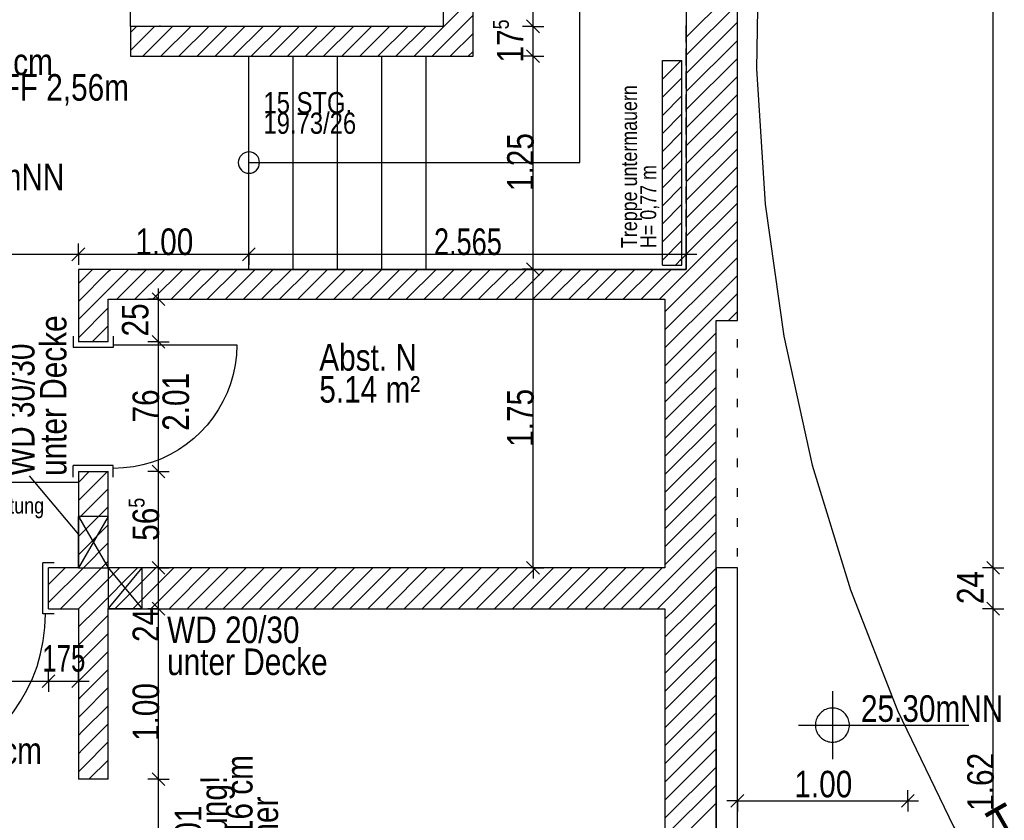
# Model space of a CAD drawing. Extents: x 5 to 835, y 17 to 857.
# Tile 11 of 14: x 438 to 554, y 435 to 529. Entities that reach past the tile are written whole.
import ezdxf
from ezdxf.enums import TextEntityAlignment as Align

# ---------------------------------------------------------------- set-up
doc = ezdxf.new("R2010")
doc.units = 0
doc.linetypes.add('CONTINOUS', pattern=[0])
for name, color, linetype in [('ArchitekturAllgemein', 7, 'CONTINOUS'), ('FenstermakroTürmakro', 7, 'CONTINOUS'), ('Raum', 7, 'CONTINOUS'), ('Text_1_100', 7, 'CONTINOUS'), ('TEXTS_ACI250', 7, 'CONTINOUS'), ('Tür-Griff', 7, 'CONTINOUS'), ('WandBetontr', 7, 'CONTINOUS'), ('WandMauerwerktr', 7, 'CONTINOUS'), ('WandTrockenbau', 7, 'CONTINOUS')]:
    doc.layers.add(name, color=color, linetype=linetype)

msp = doc.modelspace()

# ---------------------------------------------------------------- linework, layer by layer
at = {"layer": 'ArchitekturAllgemein', "color": 7, "linetype": 'CONTINOUS'}
msp.add_lwpolyline([(522.43203, 426.66212), (522.43203, 464.46214), (519.93205, 464.46214), (519.93205, 459.66214), (519.93205, 427.26213), (519.93205, 426.66212)], dxfattribs=at)
at = {"layer": 'FenstermakroTürmakro', "color": 7, "linetype": 'CONTINOUS'}
for p, q in [((444.53205, 491.62211), (444.53205, 490.28214)), ((445.13206, 490.28214), (444.53205, 490.28214)), ((448.63201, 490.28214), (445.13206, 490.28214)), ((449.23202, 490.28214), (448.63201, 490.28214)), ((449.23202, 490.60211), (463.71202, 490.60211)), ((445.13206, 476.44212), (444.53205, 476.44212)), ((444.53205, 475.1021), (444.53205, 476.44212)), ((448.63201, 476.44212), (445.13206, 476.44212)), ((449.23202, 476.44212), (448.63201, 476.44212)), ((449.23202, 475.1021), (449.23202, 476.44212)), ((440.95203, 464.46214), (440.95203, 465.06211)), ((442.29205, 465.06211), (440.95203, 465.06211)), ((440.95203, 459.66214), (440.95203, 464.46214)), ((440.95203, 459.06213), (440.95203, 459.66214)), ((442.29205, 459.06213), (440.95203, 459.06213))]:
    msp.add_line(p, q, dxfattribs=at)
for points in [[(449.23202, 491.62211), (449.23202, 490.28214), (449.23202, 490.28214)], [(463.71205, 490.60214), (463.66405, 489.41455), (463.52254, 488.25341), (463.29123, 487.12243), (462.97385, 486.02534), (462.57414, 484.96587), (462.09582, 483.94774), (461.54262, 482.97469), (460.91825, 482.05044), (460.22646, 481.17871), (459.47096, 480.36323), (458.65548, 479.60773), (457.78375, 478.91594), (456.8595, 478.29157), (455.88645, 477.73837), (454.86832, 477.26005), (453.80885, 476.86034), (452.71177, 476.54297), (451.58079, 476.31166), (450.41964, 476.17014), (449.23205, 476.12214)], [(421.79204, 439.58212), (423.3897, 439.64669), (424.9518, 439.83708), (426.47331, 440.14826), (427.94923, 440.57522), (429.37454, 441.11295), (430.74422, 441.75644), (432.05327, 442.50067), (433.29668, 443.34063), (434.46942, 444.2713), (435.56648, 445.28768), (436.58286, 446.38474), (437.51353, 447.55748), (438.35349, 448.80089), (439.09772, 450.10994), (439.74121, 451.47962), (440.27894, 452.90493), (440.7059, 454.38085), (441.01708, 455.90236), (441.20747, 457.46445), (441.27204, 459.06212)]]:
    msp.add_lwpolyline(points, dxfattribs=at)
at = {"layer": 'Tür-Griff'}
for p, q in [((451.23203, 527.96214), (451.23203, 561.16214)), ((516.43205, 549.77787), (516.43205, 499.49161)), ((503.93592, 511.98766), (503.93592, 544.00388)), ((454.73203, 527.96214), (454.73203, 528.08263)), ((516.43205, 526.08263), (516.43205, 528.08263)), ((522.43203, 525.28263), (522.43203, 526.28262)), ((465.13204, 499.46212), (465.13204, 524.46214)), ((470.33202, 499.46212), (470.33202, 524.46214)), ((475.53205, 499.46212), (475.53205, 524.46214)), ((480.73204, 499.46212), (480.73204, 524.46214)), ((485.93202, 499.46212), (485.93202, 524.46214)), ((516.43205, 523.38262), (516.43205, 525.38262)), ((516.43205, 520.68261), (516.43205, 522.68262)), ((522.43203, 521.78263), (522.43203, 522.78261)), ((516.43205, 517.98265), (516.43205, 519.98261)), ((522.43203, 518.28263), (522.43203, 519.28261)), ((516.43205, 515.28264), (516.43205, 517.28265)), ((522.43203, 514.78263), (522.43203, 515.78261)), ((516.43205, 512.58263), (516.43205, 514.58264)), ((465.13204, 511.98767), (503.93592, 511.98767)), ((516.43205, 509.88262), (516.43205, 511.88263)), ((522.43203, 511.28263), (522.43203, 512.28261)), ((516.43205, 507.18262), (516.43205, 509.18262)), ((522.43203, 507.78263), (522.43203, 508.78261)), ((516.43205, 504.48261), (516.43205, 506.48262)), ((522.43203, 504.28262), (522.43203, 505.28265)), ((516.43205, 501.78265), (516.43205, 503.78261)), ((522.43203, 500.78262), (522.43203, 501.78265)), ((516.43205, 499.46212), (516.43205, 501.08265)), ((451.23203, 499.46212), (516.43205, 499.46212)), ((465.13204, 499.46212), (516.43205, 499.46212)), ((522.43203, 497.28262), (522.43203, 498.28265)), ((522.43203, 493.78262), (522.43203, 494.78265)), ((522.43203, 490.28262), (522.43203, 491.28264)), ((522.43203, 486.78262), (522.43203, 487.78264)), ((522.43203, 483.28262), (522.43203, 484.28264)), ((522.43203, 479.78261), (522.43203, 480.78264)), ((522.43203, 476.28261), (522.43203, 477.28263)), ((439.36394, 475.23672), (445.13206, 468.3626)), ((445.13206, 474.46213), (416.43204, 474.46213)), ((522.43203, 472.78261), (522.43203, 473.78263)), ((448.63201, 470.46212), (445.13206, 464.46214)), ((445.13206, 470.46212), (448.63201, 464.46214)), ((445.13206, 464.46214), (445.13206, 470.46212)), ((522.43203, 469.28261), (522.43203, 470.28263)), ((522.43203, 465.78265), (522.43203, 466.78263)), ((448.63201, 464.46214), (448.63201, 459.66214)), ((448.63201, 464.46214), (452.63203, 459.66214)), ((448.63201, 459.66214), (452.63203, 464.46214)), ((452.63203, 464.46214), (448.63201, 464.46214)), ((452.63203, 459.66214), (452.63203, 464.46214)), ((522.43203, 462.28265), (522.43203, 463.28263)), ((522.43203, 458.78265), (522.43203, 459.78263)), ((452.63203, 459.66214), (448.63201, 459.66214)), ((522.43203, 455.28264), (522.43203, 456.28263)), ((522.43203, 451.78264), (522.43203, 452.78262)), ((522.43203, 448.28264), (522.43203, 449.28262)), ((533.58346, 450.007), (533.58346, 442.00701)), ((529.58349, 446.00702), (549.58347, 446.00702)), ((522.43203, 444.78264), (522.43203, 445.78262)), ((522.43203, 441.28264), (522.43203, 442.28262)), ((521.68204, 436.36997), (523.18203, 437.86997)), ((522.43203, 437.78264), (522.43203, 438.78262)), ((522.43204, 437.11997), (522.43204, 438.36998)), ((541.68202, 436.36997), (543.18206, 437.86997)), ((542.43202, 437.11997), (542.43202, 438.36998)), ((522.43204, 437.11997), (521.18202, 437.11997)), ((522.43204, 437.11997), (522.43204, 435.86996)), ((542.43202, 437.11997), (543.68203, 437.11997)), ((542.43202, 437.11997), (542.43202, 435.86996)), ((522.43203, 434.28263), (522.43203, 435.28262))]:
    msp.add_line(p, q, dxfattribs=at)
for points in [[(720.01283, 727.5419), (703.62941, 726.50033), (687.64089, 724.17586), (672.09754, 720.62114), (657.04965, 715.88882), (642.54747, 710.03155), (628.64128, 703.10196), (615.38134, 695.1527), (602.81794, 686.23643), (591.00132, 676.40579), (579.98177, 665.71343), (569.80956, 654.21198), (560.53495, 641.95411), (552.20822, 628.99245), (544.87963, 615.37965), (538.59945, 601.16836), (533.41796, 586.41123), (529.38542, 571.1609), (526.5521, 555.47002), (524.96827, 539.39123), (524.68421, 522.97718)], [(524.68421, 522.97718), (525.67317, 507.11541), (527.8684, 491.61292), (531.22285, 476.51677), (535.68946, 461.87401), (541.22119, 447.73171), (547.77096, 434.13691), (555.29174, 421.13667), (563.73646, 408.77805), (573.05807, 397.1081), (583.20952, 386.17387), (594.14375, 376.02243), (605.8137, 366.70082), (618.17232, 358.25609), (631.17256, 350.73532), (644.76736, 344.18554), (658.90966, 338.65381), (673.55241, 334.1872), (688.64856, 330.83275), (704.15106, 328.63752), (720.01283, 327.64856)], [(464.6459, 513.13773), (464.43389, 513.02275), (464.24924, 512.87043), (464.09692, 512.68577), (463.98194, 512.47377), (463.90929, 512.23942), (463.88397, 511.98767), (463.90929, 511.73588), (463.98194, 511.50126), (464.09692, 511.28896), (464.24924, 511.10391), (464.43389, 510.95125), (464.6459, 510.83597), (464.88029, 510.76311), (465.13204, 510.7377), (465.38439, 510.76311), (465.61927, 510.83597), (465.83161, 510.95125), (466.01653, 511.10391), (466.16897, 511.28896), (466.28404, 511.50126), (466.35673, 511.73588), (466.38205, 511.98767)], [(466.38205, 511.98766), (466.35673, 512.23942), (466.28404, 512.47377), (466.16897, 512.68577), (466.01653, 512.87043), (465.83161, 513.02275), (465.61927, 513.13772), (465.38439, 513.21037), (465.13204, 513.23569), (464.88029, 513.21037), (464.6459, 513.13772)], [(445.13206, 464.46214), (448.63201, 464.46214), (448.63201, 470.46212), (445.13206, 470.46212)], [(533.58345, 448.00702), (533.41942, 448.00039), (533.25904, 447.98084), (533.10283, 447.94889), (532.9513, 447.90506), (532.80496, 447.84985), (532.66434, 447.78378), (532.52994, 447.70737), (532.40228, 447.62113), (532.28187, 447.52558), (532.16924, 447.42123), (532.06489, 447.30859), (531.96934, 447.18819), (531.8831, 447.06053), (531.80669, 446.92613), (531.74062, 446.7855), (531.68541, 446.63917), (531.64158, 446.48764), (531.60963, 446.33142), (531.59008, 446.17104), (531.58345, 446.00701)], [(535.58345, 446.00701), (535.57682, 446.17104), (535.55728, 446.33142), (535.52533, 446.48764), (535.48149, 446.63917), (535.42628, 446.7855), (535.36022, 446.92613), (535.28381, 447.06053), (535.19757, 447.18819), (535.10202, 447.30859), (534.99767, 447.42123), (534.88503, 447.52558), (534.76463, 447.62113), (534.63697, 447.70737), (534.50257, 447.78378), (534.36194, 447.84985), (534.21561, 447.90506), (534.06407, 447.94889), (533.90786, 447.98084), (533.74748, 448.00039), (533.58345, 448.00702)], [(531.58345, 446.00701), (531.59008, 445.84298), (531.60963, 445.6826), (531.64158, 445.52639), (531.68541, 445.37486), (531.74062, 445.22852), (531.80669, 445.0879), (531.8831, 444.9535), (531.96934, 444.82584), (532.06489, 444.70543), (532.16924, 444.5928), (532.28187, 444.48845), (532.40228, 444.3929), (532.52994, 444.30666), (532.66434, 444.23025), (532.80496, 444.16418), (532.9513, 444.10897), (533.10283, 444.06514), (533.25904, 444.03319), (533.41942, 444.01364), (533.58345, 444.00701)], [(533.58345, 444.00701), (533.74748, 444.01364), (533.90786, 444.03319), (534.06407, 444.06514), (534.21561, 444.10897), (534.36194, 444.16418), (534.50257, 444.23025), (534.63697, 444.30666), (534.76463, 444.3929), (534.88503, 444.48845), (534.99767, 444.5928), (535.10202, 444.70543), (535.19757, 444.82584), (535.28381, 444.9535), (535.36022, 445.0879), (535.42628, 445.22852), (535.48149, 445.37486), (535.52533, 445.52639), (535.55728, 445.6826), (535.57682, 445.84298), (535.58345, 446.00701)], [(522.43203, 437.11997), (526.78013, 437.11997), (542.43202, 437.11997)]]:
    msp.add_lwpolyline(points, dxfattribs=at)
at = {"layer": 'WandBetontr', "color": 7, "linetype": 'CONTINOUS'}
for p, q in [((552.43205, 464.46214), (552.43205, 672.26212)), ((498.46291, 527.96214), (498.46291, 561.16214)), ((498.46291, 527.96214), (497.21294, 527.96214)), ((499.21291, 527.21214), (497.71291, 528.71214)), ((498.46291, 527.96214), (499.71292, 527.96214)), ((498.46291, 524.46214), (498.46291, 527.96214)), ((498.46291, 524.46214), (497.21294, 524.46214)), ((499.21291, 523.71214), (497.71291, 525.21214)), ((498.46291, 524.46214), (499.71292, 524.46214)), ((498.46291, 499.49161), (498.46291, 524.46214)), ((445.13206, 501.23062), (445.13206, 502.48062)), ((465.13204, 501.23062), (465.13204, 502.48062)), ((516.43205, 501.23062), (516.43205, 502.48062)), ((444.38202, 500.48062), (445.88205, 501.98061)), ((464.38204, 500.48062), (465.88204, 501.98061)), ((515.68206, 500.48062), (517.18205, 501.98061)), ((445.13206, 501.23062), (445.13206, 499.98065)), ((465.13204, 501.23062), (465.13204, 499.98065)), ((499.21291, 498.74162), (497.71291, 500.24161)), ((516.43205, 501.23062), (517.68202, 501.23062)), ((516.43205, 501.23062), (516.43205, 499.98065)), ((498.46291, 499.49162), (497.21294, 499.49162)), ((498.46291, 499.49162), (499.71292, 499.49162)), ((498.46291, 464.46214), (498.46291, 499.49161)), ((455.27089, 495.21212), (453.77089, 496.71211)), ((454.52089, 495.96212), (454.52089, 497.21212)), ((454.52089, 495.96212), (453.27088, 495.96212)), ((454.52089, 495.96212), (455.7709, 495.96212)), ((454.52089, 490.96212), (454.52089, 495.96212)), ((454.52089, 490.96212), (453.27088, 490.96212)), ((455.27089, 490.21212), (453.77089, 491.71212)), ((454.52089, 490.96212), (455.7709, 490.96212)), ((454.52089, 475.76214), (454.52089, 490.96212)), ((455.27089, 475.01215), (453.77089, 476.51214)), ((454.52089, 475.76214), (453.27088, 475.76214)), ((454.52089, 475.76214), (455.7709, 475.76214)), ((454.52089, 464.46214), (454.52089, 475.76214)), ((454.52089, 464.46214), (453.27088, 464.46214)), ((455.27089, 463.71214), (453.77089, 465.21214)), ((454.52089, 464.46214), (455.7709, 464.46214)), ((454.52089, 459.66214), (454.52089, 464.46214)), ((498.46291, 464.46214), (497.21294, 464.46214)), ((499.21291, 463.71215), (497.71291, 465.21214)), ((498.46291, 464.46214), (498.46291, 463.21214)), ((498.46291, 464.46214), (499.71292, 464.46214)), ((552.43205, 464.46214), (551.18204, 464.46214)), ((553.18205, 463.71215), (551.68205, 465.21214)), ((552.43205, 464.46214), (553.68202, 464.46214)), ((552.43205, 459.66214), (552.43205, 464.46214)), ((455.27089, 458.91213), (453.77089, 460.41213)), ((553.18205, 458.91214), (551.68205, 460.41213)), ((454.52089, 459.66213), (453.27088, 459.66213)), ((454.52089, 459.66213), (455.7709, 459.66213)), ((454.52089, 439.66211), (454.52089, 459.66213)), ((552.43205, 459.66213), (551.18204, 459.66213)), ((552.43205, 427.26213), (552.43205, 459.66214)), ((552.43205, 459.66213), (553.68202, 459.66213)), ((440.88206, 450.40348), (442.38205, 451.90348)), ((441.63206, 451.15348), (441.63206, 452.40345)), ((444.38202, 450.40348), (445.88205, 451.90348)), ((445.13206, 451.15348), (445.13206, 452.40345)), ((441.63206, 451.15348), (441.63206, 449.90347)), ((441.63206, 451.15348), (445.13206, 451.15348)), ((445.13206, 451.15348), (446.38203, 451.15348)), ((445.13206, 451.15348), (445.13206, 449.90347)), ((455.27089, 438.91211), (453.77089, 440.41215)), ((454.52089, 439.66211), (453.27088, 439.66211)), ((454.52089, 439.66211), (455.7709, 439.66211)), ((454.52089, 424.46213), (454.52089, 439.66211))]:
    msp.add_line(p, q, dxfattribs=at)
for points in [[(416.43204, 501.23062), (425.26712, 501.23062), (445.13206, 501.23062)], [(445.13206, 501.23062), (450.2221, 501.23062), (465.13204, 501.23062)], [(465.13204, 501.23062), (485.22069, 501.23062), (516.43205, 501.23062)], [(421.43204, 451.15348), (426.83959, 451.15348), (441.63206, 451.15348)]]:
    msp.add_lwpolyline(points, dxfattribs=at)
at = {"layer": 'WandMauerwerktr', "color": 7, "linetype": 'CONTINOUS'}
for p, q in [((516.43205, 589.66212), (516.43205, 499.46212)), ((522.43203, 499.46212), (522.43203, 589.66212)), ((487.93203, 561.16214), (487.93203, 527.96214)), ((516.43205, 526.68957), (522.43204, 532.68955)), ((487.93203, 527.88803), (491.43203, 531.38804)), ((516.43205, 524.56825), (522.43203, 530.56823)), ((487.93203, 525.76672), (491.43203, 529.26672)), ((451.23203, 527.25051), (451.94366, 527.96214)), ((451.23203, 525.1292), (454.06498, 527.96214)), ((452.68629, 524.46214), (456.18629, 527.96214)), ((454.80761, 524.46214), (458.30761, 527.96214)), ((456.92897, 524.46214), (460.42893, 527.96214)), ((459.05029, 524.46214), (462.55029, 527.96214)), ((461.1716, 524.46214), (464.67161, 527.96214)), ((463.29292, 524.46214), (466.79292, 527.96214)), ((465.41424, 524.46214), (468.91424, 527.96214)), ((467.53555, 524.46214), (471.03556, 527.96214)), ((469.65687, 524.46214), (473.15687, 527.96214)), ((471.77819, 524.46214), (475.27819, 527.96214)), ((473.89951, 524.46214), (477.39951, 527.96214)), ((476.02083, 524.46214), (479.52083, 527.96214)), ((478.14214, 524.46214), (481.64214, 527.96214)), ((480.26346, 524.46214), (483.76346, 527.96214)), ((482.38478, 524.46214), (485.88478, 527.96214)), ((484.5061, 524.46214), (487.93203, 527.88803)), ((516.43205, 522.44693), (522.43204, 528.44691)), ((488.74877, 524.46214), (491.43203, 527.1454)), ((486.62742, 524.46214), (487.93203, 525.76672)), ((516.43205, 520.32562), (522.43203, 526.32559)), ((451.23203, 524.46214), (487.93203, 524.46214)), ((487.93203, 524.46214), (491.43203, 524.46214)), ((490.87009, 524.46214), (491.43203, 525.02408)), ((513.63205, 521.76825), (515.82593, 523.96213)), ((513.63205, 523.88957), (513.70462, 523.96213)), ((516.43205, 518.2043), (522.43204, 524.20427)), ((516.43205, 516.08298), (522.43203, 522.08296)), ((513.63205, 519.64693), (515.93204, 521.94692)), ((513.63205, 517.52561), (515.93204, 519.8256)), ((516.43205, 513.96166), (522.43204, 519.96164)), ((513.63205, 515.40429), (515.93204, 517.70429)), ((516.43205, 511.84034), (522.43203, 517.84032)), ((513.63205, 513.28298), (515.93204, 515.58297)), ((516.43205, 509.71898), (522.43204, 515.719)), ((513.63205, 511.16166), (515.93204, 513.46165)), ((516.43205, 507.59766), (522.43203, 513.59769)), ((513.63205, 509.04034), (515.93204, 511.34033)), ((516.43205, 505.47635), (522.43204, 511.47637)), ((516.43205, 503.35503), (522.43203, 509.35505)), ((513.63205, 506.91898), (515.93204, 509.21901)), ((513.63205, 504.79766), (515.93204, 507.0977)), ((516.43205, 501.23371), (522.43204, 507.23374)), ((513.63205, 502.67635), (515.93204, 504.97638)), ((516.78177, 499.46212), (522.43203, 505.11242)), ((513.63205, 500.55503), (515.93204, 502.85506)), ((518.90309, 499.46212), (522.43204, 502.9911)), ((515.16043, 499.96213), (515.93204, 500.7337)), ((521.02441, 499.46212), (522.43203, 500.86974)), ((445.13206, 497.81597), (446.77821, 499.46212)), ((445.13206, 495.69465), (448.63201, 499.19465)), ((448.63201, 499.19465), (448.89953, 499.46212)), ((448.63201, 497.07333), (451.02084, 499.46212)), ((513.93203, 499.46212), (448.63201, 499.46212)), ((449.64216, 495.96212), (453.14216, 499.46212)), ((451.76348, 495.96212), (455.26348, 499.46212)), ((453.88479, 495.96212), (457.3848, 499.46212)), ((456.00611, 495.96212), (459.50611, 499.46212)), ((458.12743, 495.96212), (461.62743, 499.46212)), ((460.24875, 495.96212), (463.74875, 499.46212)), ((462.37006, 495.96212), (465.87007, 499.46212)), ((464.49138, 495.96212), (467.99138, 499.46212)), ((466.6127, 495.96212), (470.1127, 499.46212)), ((468.73402, 495.96212), (472.23402, 499.46212)), ((470.85533, 495.96212), (474.35533, 499.46212)), ((472.97669, 495.96212), (476.47665, 499.46212)), ((475.09801, 495.96212), (478.59801, 499.46212)), ((477.21933, 495.96212), (480.71933, 499.46212)), ((479.34065, 495.96212), (482.84065, 499.46212)), ((481.46197, 495.96212), (484.96197, 499.46212)), ((483.58328, 495.96212), (487.08329, 499.46212)), ((485.7046, 495.96212), (489.2046, 499.46212)), ((487.82592, 495.96212), (491.32592, 499.46212)), ((489.94723, 495.96212), (493.44724, 499.46212)), ((492.06855, 495.96212), (495.56855, 499.46212)), ((494.18987, 495.96212), (497.68987, 499.46212)), ((496.31119, 495.96212), (499.81119, 499.46212)), ((498.43251, 495.96212), (501.93251, 499.46212)), ((500.55382, 495.96212), (504.05383, 499.46212)), ((502.67514, 495.96212), (506.17514, 499.46212)), ((504.79646, 495.96212), (508.29646, 499.46212)), ((506.91782, 495.96212), (510.41782, 499.46212)), ((509.03914, 495.96212), (512.53914, 499.46212)), ((513.93203, 496.61242), (516.78177, 499.46212)), ((513.93203, 494.4911), (518.90309, 499.46212)), ((513.93203, 498.73374), (514.66046, 499.46212)), ((516.43206, 499.46212), (513.93204, 499.46212)), ((519.93206, 498.36976), (521.02441, 499.46212)), ((511.16045, 495.96212), (513.93203, 498.73374)), ((513.93203, 492.36974), (519.93205, 498.36976)), ((519.93206, 496.24844), (522.43204, 498.74842)), ((445.13206, 493.57333), (448.63201, 497.07333)), ((519.93206, 494.12713), (522.43204, 496.62711)), ((448.63201, 495.96212), (513.93203, 495.96212)), ((448.63202, 490.96212), (448.63202, 495.96212)), ((513.28177, 495.96212), (513.93203, 496.61242)), ((513.93203, 490.24842), (519.93205, 496.24845)), ((513.93204, 495.96212), (513.93204, 464.46214)), ((445.13206, 491.45201), (448.63201, 494.95201)), ((521.38838, 493.46214), (522.43204, 494.50579)), ((513.93203, 488.12711), (519.93205, 494.12713)), ((519.93206, 464.46214), (519.93206, 493.46214)), ((446.76348, 490.96212), (448.63201, 492.8307)), ((448.63201, 490.96212), (445.13206, 490.96212)), ((513.93203, 486.00579), (519.93205, 492.00581)), ((513.93203, 483.88447), (519.93205, 489.88449)), ((513.93203, 481.76316), (519.93205, 487.76318)), ((513.93203, 479.64184), (519.93205, 485.64186)), ((513.93203, 477.52052), (519.93205, 483.5205)), ((513.93203, 475.3992), (519.93205, 481.39918)), ((513.93203, 473.27788), (519.93205, 479.27786)), ((513.93203, 471.15657), (519.93205, 477.15654)), ((445.13206, 474.48143), (446.41273, 475.76214)), ((445.13206, 472.36011), (448.53404, 475.76214)), ((445.13206, 475.76214), (448.63201, 475.76214)), ((445.13206, 475.76214), (445.13206, 464.46214)), ((448.63202, 464.46214), (448.63202, 475.76214)), ((513.93203, 469.03525), (519.93205, 475.03523)), ((445.13206, 470.23879), (448.63201, 473.73879)), ((513.93203, 466.91393), (519.93205, 472.91391)), ((445.13206, 468.11748), (448.63201, 471.61748)), ((513.93203, 464.79261), (519.93205, 470.79259)), ((445.13206, 465.99616), (448.63201, 469.49616)), ((515.72288, 464.46214), (519.93205, 468.67128)), ((445.71931, 464.46214), (448.63201, 467.37484)), ((517.8442, 464.46214), (519.93205, 466.54996)), ((441.63206, 462.49615), (443.598, 464.46214)), ((441.63206, 460.37484), (445.71932, 464.46214)), ((441.63206, 459.66214), (441.63206, 464.46214)), ((445.13206, 464.46214), (441.63206, 464.46214)), ((443.04063, 459.66213), (447.84063, 464.46214)), ((445.16194, 459.66214), (449.96195, 464.46214)), ((447.28326, 459.66213), (452.08327, 464.46214)), ((447.84063, 464.46214), (448.63201, 465.25353)), ((513.93203, 464.46214), (448.63201, 464.46214)), ((449.40458, 459.66214), (454.20459, 464.46214)), ((451.52594, 459.66213), (456.3259, 464.46214)), ((453.64726, 459.66214), (458.44722, 464.46214)), ((455.76857, 459.66213), (460.56854, 464.46214)), ((457.88989, 459.66214), (462.6899, 464.46214)), ((460.01121, 459.66213), (464.81122, 464.46214)), ((462.13253, 459.66214), (466.93254, 464.46214)), ((464.25384, 459.66213), (469.05385, 464.46214)), ((466.37516, 459.66214), (471.17517, 464.46214)), ((468.49648, 459.66213), (473.29649, 464.46214)), ((470.6178, 459.66214), (475.41781, 464.46214)), ((472.73912, 459.66213), (477.53912, 464.46214)), ((474.86043, 459.66214), (479.66044, 464.46214)), ((476.98175, 459.66213), (481.78176, 464.46214)), ((479.10307, 459.66214), (483.90307, 464.46214)), ((481.22438, 459.66213), (486.02439, 464.46214)), ((483.3457, 459.66214), (488.14571, 464.46214)), ((485.46706, 459.66213), (490.26703, 464.46214)), ((487.58838, 459.66214), (492.38835, 464.46214)), ((489.7097, 459.66213), (494.50966, 464.46214)), ((491.83102, 459.66214), (496.63103, 464.46214)), ((493.95233, 459.66213), (498.75234, 464.46214)), ((496.07365, 459.66214), (500.87366, 464.46214)), ((498.19497, 459.66213), (502.99498, 464.46214)), ((500.31629, 459.66214), (505.11629, 464.46214)), ((502.4376, 459.66213), (507.23761, 464.46214)), ((504.55892, 459.66214), (509.35893, 464.46214)), ((506.68024, 459.66213), (511.48025, 464.46214)), ((508.80156, 459.66214), (513.60157, 464.46214)), ((510.92287, 459.66213), (515.72288, 464.46214)), ((513.04419, 459.66214), (517.8442, 464.46214)), ((515.16551, 459.66213), (519.93206, 464.42864)), ((519.93205, 459.66213), (519.93205, 464.46214)), ((517.28687, 459.66214), (519.93206, 462.30732)), ((519.40819, 459.66213), (519.93206, 460.186)), ((441.63206, 459.66213), (445.13206, 459.66213)), ((445.13206, 459.66214), (445.13206, 439.66211)), ((445.13296, 459.63316), (445.16194, 459.66214)), ((448.63201, 459.66213), (513.93203, 459.66213)), ((448.63202, 439.66211), (448.63202, 459.66214)), ((513.93203, 454.18598), (519.40819, 459.66214)), ((513.93203, 458.42862), (515.16551, 459.66214)), ((513.93204, 456.3073), (517.28687, 459.66214)), ((513.93204, 459.66214), (513.93204, 427.26213)), ((519.93206, 427.26213), (519.93206, 459.66214)), ((513.93204, 452.06467), (519.93206, 458.06469)), ((513.93203, 449.94335), (519.93206, 455.94337)), ((513.93204, 447.82203), (519.93206, 453.82205)), ((513.93203, 445.70071), (519.93206, 451.70074)), ((513.93204, 443.5794), (519.93206, 449.57937)), ((513.93203, 441.45808), (519.93206, 447.45806)), ((513.93204, 439.33676), (519.93206, 445.33674)), ((513.93203, 437.21544), (519.93206, 443.21542)), ((446.37517, 439.66211), (448.63201, 441.91899)), ((513.93204, 435.09413), (519.93206, 441.0941)), ((448.63201, 439.66211), (445.13206, 439.66211)), ((448.49649, 439.66211), (448.63201, 439.79767)), ((513.93203, 432.97281), (519.93206, 438.97279)), ((513.93204, 430.85149), (519.93206, 436.85147))]:
    msp.add_line(p, q, dxfattribs=at)
for points in [[(491.43203, 524.46214), (491.43203, 564.66214), (487.93203, 564.66214)], [(487.93203, 527.96214), (451.23203, 527.96214), (451.23203, 524.46214)], [(448.63202, 499.46212), (445.13206, 499.46212), (445.13206, 490.96212)], [(519.93206, 493.46214), (522.43204, 493.46214), (522.43204, 499.46212)], [(445.13206, 457.51089), (445.19906, 457.57794), (447.28326, 459.66214)], [(445.13206, 455.38957), (445.26521, 455.52273), (448.63201, 458.88957)], [(445.13206, 453.26825), (445.33131, 453.46751), (448.63201, 456.76825)], [(445.13206, 451.14694), (445.39742, 451.41229), (448.63201, 454.64694)], [(445.13206, 449.02562), (445.46356, 449.35712), (448.63201, 452.52562)], [(445.13206, 446.9043), (445.52967, 447.30191), (448.63201, 450.4043)], [(445.13206, 444.78298), (445.59577, 445.24669), (448.63201, 448.28299)], [(445.13206, 442.66167), (445.66187, 443.19148), (448.63201, 446.16163)], [(445.13206, 440.5403), (445.72801, 441.13626), (448.63201, 444.04031)]]:
    msp.add_lwpolyline(points, dxfattribs=at)
at = {"layer": 'WandTrockenbau', "color": 7, "linetype": 'CONTINOUS'}
for p, q in [((513.63205, 523.96213), (515.93204, 523.96213)), ((513.63205, 499.96213), (513.63205, 523.96213)), ((515.93204, 499.96213), (515.93204, 523.96213)), ((513.63205, 499.96213), (515.93204, 499.96213))]:
    msp.add_line(p, q, dxfattribs=at)

# ---------------------------------------------------------------- texts
at = {"layer": 'Raum', "color": 250, "linetype": 'CONTINOUS'}
for s, p, p2 in [('Abst. N', (473.39109, 487.58577), (484.84299, 487.58577)), ('5.14 m²', (473.39109, 483.83581), (485.23065, 483.83581))]:
    msp.add_text(s, height=3.1145, dxfattribs=at).set_placement(p, p2, align=Align.ALIGNED)
at = {"layer": 'Text_1_100', "color": 250, "linetype": 'CONTINOUS'}
for s, p, p2 in [('15 STG.', (466.84196, 517.76426), (477.24682, 517.76426)), ('19.73/26', (466.84196, 515.36425), (477.71621, 515.36425))]:
    msp.add_text(s, height=2.49161, dxfattribs=at).set_placement(p, p2, align=Align.ALIGNED)
at = {"layer": 'TEXTS_ACI250'}
for s, height, p, p2 in [('FB Aufbau 0 cm', 3.1145, (417.10199, 522.25105), (442.14319, 522.25105)), ('H.i.L. ab OKFF 2,56m', 3.1145, (417.10199, 519.25106), (451.07001, 519.25106)), ('=22.79mNN', 3.1145, (424.76105, 508.74997), (443.49131, 508.74997)), ('Podest als Eigenleistung', 1.8687, (418.16285, 470.82551), (441.10854, 470.82551)), ('WD 20/30', 3.1145, (455.54364, 455.63442), (471.07128, 455.63442)), ('unter Decke', 3.1145, (455.54364, 451.88439), (474.37169, 451.88439)), ('25.30mNN', 3.1145, (536.92763, 446.39509), (553.61827, 446.39509)), ('Sturz 16 cm', 3.1145, (422.22768, 441.46594), (440.86015, 441.46594)), ('1.00', 3.1145, (529.11693, 437.54132), (535.91333, 437.54132))]:
    msp.add_text(s, height=height, dxfattribs=at).set_placement(p, p2, align=Align.ALIGNED)
for s, height, rotation, p, p2 in [('Treppe untermauern', 1.8687, 90, (510.662, 501.96916), (510.662, 521.06961)), ('H= 0,77 m', 1.8687, 90, (512.91204, 501.96916), (512.91204, 511.69436)), ('unter Decke', 3.1145, 90, (443.73523, 475.23671), (443.73523, 494.06476)), ('WD 30/30', 3.1145, 90, (439.98527, 475.23671), (439.98527, 490.76435)), ('2.01', 3.1145, 90, (458.11037, 480.52399), (458.11037, 487.32039)), ('Tragkraft 5000 kg', 4.36031, 29.64005, (553.49159, 431.75907), (586.7965, 450.7097)), ('Sturz 16 cm', 3.1145, 90, (465.56056, 423.86561), (465.56056, 442.49808)), ('Achtung!', 3.1145, 90, (462.56054, 426.28225), (462.56054, 440.06713)), ('höher', 3.1145, 90, (468.56058, 428.69891), (468.56058, 437.62923)), ('2.01', 3.1145, 90, (459.56056, 429.78225), (459.56056, 436.57865))]:
    msp.add_text(s, height=height, rotation=rotation, dxfattribs=at).set_placement(p, p2, align=Align.ALIGNED)
at = {"layer": 'WandBetontr', "color": 250, "linetype": 'CONTINOUS'}
for s, height, p, p2 in [('5', 1.8687, (495.62739, 527.61375), (495.62739, 528.77884)), ('17', 3.1145, (497.33422, 523.72901), (497.33422, 527.61267)), ('1.25', 3.1145, (498.5416, 508.64811), (498.5416, 515.44451)), ('25', 3.1145, (453.34957, 491.58967), (453.34957, 495.47333)), ('76', 3.1145, (454.59957, 481.49989), (454.59957, 485.38355)), ('1.75', 3.1145, (498.5416, 478.64809), (498.5416, 485.44449)), ('5', 1.8687, (452.8927, 471.51373), (452.8927, 472.67882)), ('56', 3.1145, (454.59957, 467.62904), (454.59957, 471.51269)), ('24', 3.1145, (551.30332, 460.20417), (551.30332, 464.08782)), ('24', 3.1145, (454.60044, 455.76012), (454.60044, 459.64378)), ('1.00', 3.1145, (454.59957, 444.14701), (454.59957, 450.94341)), ('1.62', 3.1145, (552.51074, 435.95552), (552.51074, 442.75192))]:
    msp.add_text(s, height=height, rotation=90, dxfattribs=at).set_placement(p, p2, align=Align.ALIGNED)
for s, p, p2 in [('1.00', (451.81691, 501.15195), (458.61331, 501.15195)), ('2.565', (486.84259, 501.15195), (494.80508, 501.15195)), ('175', (440.89893, 452.28215), (445.94872, 452.28215))]:
    msp.add_text(s, height=3.1145, dxfattribs=at).set_placement(p, p2, align=Align.ALIGNED)

doc.saveas('drawing.dxf')
